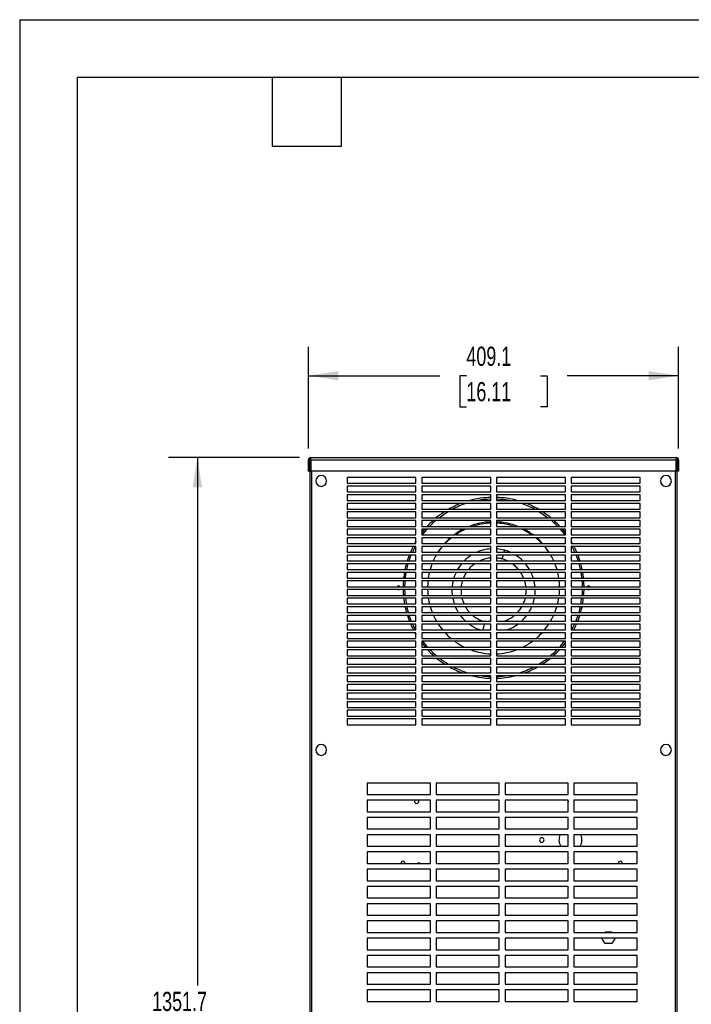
# Model space of a CAD drawing. Header units: millimetres. Extents: x 0 to 2794, y 0 to 2159.
# Tile 2 of 13: x 0 to 742, y 1071 to 2159. Entities that reach past the tile are written whole.
import ezdxf

# ---------------------------------------------------------------- set-up
doc = ezdxf.new("R2010")
doc.units = ezdxf.units.MM
doc.header["$LTSCALE"] = 10
doc.layers.add('DIMENSIONS', color=140, linetype='Continuous', lineweight=25)
doc.layers.add('TEXT', color=140, linetype='Continuous', lineweight=25)
doc.styles.add('SLDTEXTSTYLE0', font='TXT', dxfattribs={"width": 0.7})
doc.dimstyles.new('SLDDIMSTYLE2', dxfattribs={"dimtxt": 21.580078, "dimasz": 33.02, "dimexe": 0, "dimexo": 0.0625, "dimgap": 5.39502, "dimtad": 0, "dimtih": 1, "dimtoh": 1, "dimdec": 1, "dimrnd": 1e-09, "dimzin": 12, "dimdsep": 46, "dimtxsty": 'SLDTEXTSTYLE0', "dimsah": 1, "dimcen": 0.09, "dimadec": 0, "dimazin": 3, "dimtfac": 1, "dimtdec": 1, "dimtofl": 0, "dimtmove": 0, "dimatfit": 3, "dimfxl": 0, "dimfrac": 2, "dimtolj": 1, "dimtzin": 12, "dimarcsym": 0})

# ---------------------------------------------------------------- blocks, each defined once
blk = doc.blocks.new('_D_18')
at = {"layer": 'DIMENSIONS'}
for p, q in [((309.1, 1675.3), (164.6, 1675.3)), ((196.4, 1675.3), (196.4, 1092.1)), ((155.3, 1053), (148.1, 1053)), ((148.1, 1053), (148.1, 1018.7)), ((237.4, 1053), (244.7, 1053)), ((244.7, 1053), (244.7, 1018.7)), ((148.1, 1018.7), (155.3, 1018.7)), ((196.4, 323.6), (196.4, 1013.8)), ((244.7, 1018.7), (237.4, 1018.7)), ((311.1, 323.6), (164.6, 323.6))]:
    blk.add_line(p, q, dxfattribs=at)
for points in [[(196.4, 1675.3), (191.3, 1642.3), (201.5, 1642.3)], [(196.4, 323.6), (201.5, 356.6), (191.3, 356.6)]]:
    blk.add_solid(points, dxfattribs=at)
at = {"layer": 'DIMENSIONS', "char_height": 21.17, "attachment_point": 1, "style": 'SLDTEXTSTYLE0'}
for s, insert in [('1351.7', (146.4, 1085.1)), ('53.22', (155.3, 1045.9))]:
    blk.add_mtext(s, dxfattribs=dict(at, insert=insert))
blk = doc.blocks.new('_D_19')
at = {"layer": 'DIMENSIONS'}
for p, q in [((319.2, 1685.4), (319.2, 1797.5)), ((728.3, 1685.4), (728.3, 1797.5)), ((319.2, 1765.7), (464.4, 1765.7)), ((493.7, 1765.7), (486.4, 1765.7)), ((486.4, 1765.7), (486.4, 1731.4)), ((575.8, 1765.7), (583, 1765.7)), ((583, 1765.7), (583, 1731.4)), ((728.3, 1765.7), (605, 1765.7)), ((486.4, 1731.4), (493.7, 1731.4)), ((583, 1731.4), (575.8, 1731.4))]:
    blk.add_line(p, q, dxfattribs=at)
for points in [[(319.2, 1765.7), (352.2, 1760.6), (352.2, 1770.8)], [(728.3, 1765.7), (695.3, 1770.8), (695.3, 1760.6)]]:
    blk.add_solid(points, dxfattribs=at)
at = {"layer": 'DIMENSIONS', "char_height": 21.17, "attachment_point": 1, "style": 'SLDTEXTSTYLE0'}
for s, insert in [('409.1', (493.7, 1797.8)), ('16.11', (493.7, 1758.7))]:
    blk.add_mtext(s, dxfattribs=dict(at, insert=insert))

msp = doc.modelspace()

# ---------------------------------------------------------------- linework, layer by layer
at = {"color": 7, "linetype": 'Continuous'}
for q in [(0.02, 0.03), (2794.02, 2159.03)]:
    msp.add_line((0.02, 2159.03), q, dxfattribs=at)
for p, q in [((321.77, 1675.29), (725.73, 1675.29)), ((321.77, 1674.95), (321.77, 1675.29)), ((725.73, 1674.95), (725.73, 1675.29)), ((319.2, 1660.29), (319.2, 1672.73)), ((320.5, 1660.29), (320.5, 1672.73)), ((320.68, 1671.37), (320.68, 325.17)), ((320.68, 1671.37), (321.77, 1671.37)), ((321.77, 1672.73), (321.77, 1674.95)), ((321.77, 1672.73), (321.77, 1660.6)), ((321.77, 1672.73), (725.73, 1672.73)), ((725.73, 1674.95), (725.73, 1672.73)), ((725.73, 1660.6), (725.73, 1672.73)), ((725.73, 1671.37), (726.82, 1671.37)), ((726.82, 325.17), (726.82, 1671.37)), ((727, 1672.73), (727, 1660.29)), ((728.3, 1672.73), (728.3, 1660.29)), ((319.2, 1660.29), (320.5, 1660.29)), ((321.77, 1660.6), (725.73, 1660.6)), ((322.71, 1660.6), (322.71, 325.17)), ((724.79, 325.17), (724.79, 1660.6)), ((728.3, 1660.29), (727, 1660.29)), ((438.03, 1653.27), (361.83, 1653.27)), ((361.83, 1653.27), (361.83, 1646.92)), ((361.83, 1646.92), (438.03, 1646.92)), ((438.03, 1643.75), (361.83, 1643.75)), ((361.83, 1643.75), (361.83, 1637.4)), ((438.03, 1646.92), (438.03, 1653.27)), ((438.03, 1637.4), (438.03, 1643.75)), ((520.58, 1653.27), (444.38, 1653.27)), ((444.38, 1653.27), (444.38, 1646.92)), ((444.38, 1646.92), (520.58, 1646.92)), ((520.58, 1643.75), (444.38, 1643.75)), ((444.38, 1643.75), (444.38, 1637.4)), ((520.58, 1646.92), (520.58, 1653.27)), ((520.58, 1637.4), (520.58, 1643.75)), ((603.13, 1653.27), (526.93, 1653.27)), ((526.93, 1653.27), (526.93, 1646.92)), ((526.93, 1646.92), (603.13, 1646.92)), ((603.13, 1643.75), (526.93, 1643.75)), ((526.93, 1643.75), (526.93, 1637.4)), ((603.13, 1646.92), (603.13, 1653.27)), ((603.13, 1637.4), (603.13, 1643.75)), ((685.68, 1653.27), (609.48, 1653.27)), ((609.48, 1653.27), (609.48, 1646.92)), ((609.48, 1646.92), (685.68, 1646.92)), ((685.68, 1643.75), (609.48, 1643.75)), ((609.48, 1643.75), (609.48, 1637.4)), ((685.68, 1646.92), (685.68, 1653.27)), ((685.68, 1637.4), (685.68, 1643.75)), ((361.83, 1637.4), (438.03, 1637.4)), ((438.03, 1634.22), (361.83, 1634.22)), ((361.83, 1634.22), (361.83, 1627.87)), ((438.03, 1627.87), (438.03, 1634.22)), ((444.38, 1637.4), (520.58, 1637.4)), ((520.58, 1634.22), (444.38, 1634.22)), ((444.38, 1634.22), (444.38, 1627.87)), ((520.58, 1627.87), (520.58, 1634.22)), ((526.93, 1637.4), (603.13, 1637.4)), ((603.13, 1634.22), (526.93, 1634.22)), ((526.93, 1634.22), (526.93, 1627.87)), ((603.13, 1627.87), (603.13, 1634.22)), ((609.48, 1637.4), (685.68, 1637.4)), ((685.68, 1634.22), (609.48, 1634.22)), ((609.48, 1634.22), (609.48, 1627.87)), ((685.68, 1627.87), (685.68, 1634.22)), ((361.83, 1627.87), (438.03, 1627.87)), ((438.03, 1624.7), (361.83, 1624.7)), ((361.83, 1624.7), (361.83, 1618.35)), ((438.03, 1618.35), (438.03, 1624.7)), ((444.38, 1627.87), (520.58, 1627.87)), ((520.58, 1624.7), (444.38, 1624.7)), ((444.38, 1624.7), (444.38, 1618.35)), ((520.58, 1618.35), (520.58, 1624.7)), ((526.93, 1627.87), (603.13, 1627.87)), ((603.13, 1624.7), (526.93, 1624.7)), ((526.93, 1624.7), (526.93, 1618.35)), ((603.13, 1618.35), (603.13, 1624.7)), ((609.48, 1627.87), (685.68, 1627.87)), ((685.68, 1624.7), (609.48, 1624.7)), ((609.48, 1624.7), (609.48, 1618.35)), ((685.68, 1618.35), (685.68, 1624.7)), ((361.83, 1618.35), (438.03, 1618.35)), ((438.03, 1615.17), (361.83, 1615.17)), ((361.83, 1615.17), (361.83, 1608.82)), ((438.03, 1608.82), (438.03, 1615.17)), ((444.38, 1618.35), (520.58, 1618.35)), ((520.58, 1615.17), (444.38, 1615.17)), ((444.38, 1615.17), (444.38, 1608.82)), ((520.58, 1608.82), (520.58, 1615.17)), ((526.93, 1618.35), (603.13, 1618.35)), ((603.13, 1615.17), (526.93, 1615.17)), ((526.93, 1615.17), (526.93, 1608.82)), ((603.13, 1608.82), (603.13, 1615.17)), ((609.48, 1618.35), (685.68, 1618.35)), ((685.68, 1615.17), (609.48, 1615.17)), ((609.48, 1615.17), (609.48, 1608.82)), ((685.68, 1608.82), (685.68, 1615.17)), ((361.83, 1608.82), (438.03, 1608.82)), ((438.03, 1605.65), (361.83, 1605.65)), ((361.83, 1605.65), (361.83, 1599.3)), ((361.83, 1599.3), (438.03, 1599.3)), ((438.03, 1599.3), (438.03, 1605.65)), ((444.38, 1608.82), (520.58, 1608.82)), ((520.58, 1605.65), (444.38, 1605.65)), ((444.38, 1605.65), (444.38, 1599.3)), ((444.38, 1599.3), (520.58, 1599.3)), ((520.58, 1599.3), (520.58, 1605.65)), ((526.93, 1608.82), (603.13, 1608.82)), ((603.13, 1605.65), (526.93, 1605.65)), ((526.93, 1605.65), (526.93, 1599.3)), ((526.93, 1599.3), (603.13, 1599.3)), ((543.01, 1600.42), (546.81, 1599.3)), ((603.13, 1599.3), (603.13, 1605.65)), ((609.48, 1608.82), (685.68, 1608.82)), ((685.68, 1605.65), (609.48, 1605.65)), ((609.48, 1605.65), (609.48, 1599.3)), ((609.48, 1599.3), (685.68, 1599.3)), ((685.68, 1599.3), (685.68, 1605.65)), ((438.03, 1596.12), (361.83, 1596.12)), ((361.83, 1596.12), (361.83, 1589.77)), ((361.83, 1589.77), (438.03, 1589.77)), ((438.03, 1589.77), (438.03, 1596.12)), ((520.58, 1596.12), (444.38, 1596.12)), ((444.38, 1596.12), (444.38, 1589.77)), ((447.54, 1596.12), (444.38, 1592.2)), ((444.38, 1589.77), (520.58, 1589.77)), ((520.58, 1589.77), (520.58, 1596.12)), ((603.13, 1596.12), (526.93, 1596.12)), ((526.93, 1596.12), (526.93, 1589.77)), ((526.93, 1589.77), (603.13, 1589.77)), ((603.13, 1592.2), (599.96, 1596.12)), ((603.13, 1589.77), (603.13, 1596.12)), ((685.68, 1596.12), (609.48, 1596.12)), ((609.48, 1596.12), (609.48, 1589.77)), ((609.48, 1589.77), (685.68, 1589.77)), ((685.68, 1589.77), (685.68, 1596.12)), ((438.03, 1586.6), (361.83, 1586.6)), ((361.83, 1586.6), (361.83, 1580.25)), ((361.83, 1580.25), (438.03, 1580.25)), ((438.03, 1580.25), (438.03, 1586.6)), ((520.58, 1586.6), (444.38, 1586.6)), ((444.38, 1586.6), (444.38, 1580.25)), ((444.38, 1580.25), (520.58, 1580.25)), ((520.58, 1580.25), (520.58, 1586.6)), ((603.13, 1586.6), (526.93, 1586.6)), ((526.93, 1586.6), (526.93, 1580.25)), ((526.93, 1580.25), (603.13, 1580.25)), ((603.13, 1580.25), (603.13, 1586.6)), ((685.68, 1586.6), (609.48, 1586.6)), ((609.48, 1586.6), (609.48, 1580.25)), ((609.48, 1580.25), (685.68, 1580.25)), ((685.68, 1580.25), (685.68, 1586.6)), ((438.03, 1577.07), (361.83, 1577.07)), ((361.83, 1577.07), (361.83, 1570.72)), ((361.83, 1570.72), (438.03, 1570.72)), ((438.03, 1567.55), (361.83, 1567.55)), ((361.83, 1567.55), (361.83, 1561.2)), ((438.03, 1570.72), (438.03, 1577.07)), ((438.03, 1561.2), (438.03, 1567.55)), ((520.58, 1577.07), (444.38, 1577.07)), ((444.38, 1577.07), (444.38, 1570.72)), ((444.38, 1570.72), (520.58, 1570.72)), ((520.58, 1567.55), (444.38, 1567.55)), ((444.38, 1567.55), (444.38, 1561.2)), ((459.95, 1566.85), (460.37, 1567.55)), ((520.58, 1570.72), (520.58, 1577.07)), ((520.58, 1561.2), (520.58, 1567.55)), ((603.13, 1577.07), (526.93, 1577.07)), ((526.93, 1577.07), (526.93, 1570.72)), ((526.93, 1570.72), (603.13, 1570.72)), ((603.13, 1567.55), (526.93, 1567.55)), ((526.93, 1567.55), (526.93, 1561.2)), ((534.2, 1567.55), (533.07, 1563.32)), ((535.66, 1572.98), (535.05, 1570.72)), ((603.13, 1570.72), (603.13, 1577.07)), ((603.13, 1561.2), (603.13, 1567.55)), ((685.68, 1577.07), (609.48, 1577.07)), ((609.48, 1577.07), (609.48, 1570.72)), ((609.48, 1570.72), (685.68, 1570.72)), ((685.68, 1567.55), (609.48, 1567.55)), ((609.48, 1567.55), (609.48, 1561.2)), ((685.68, 1570.72), (685.68, 1577.07)), ((685.68, 1561.2), (685.68, 1567.55)), ((361.83, 1561.2), (438.03, 1561.2)), ((438.03, 1558.02), (361.83, 1558.02)), ((361.83, 1558.02), (361.83, 1551.67)), ((438.03, 1551.67), (438.03, 1558.02)), ((444.38, 1561.2), (520.58, 1561.2)), ((520.58, 1558.02), (444.38, 1558.02)), ((444.38, 1558.02), (444.38, 1551.67)), ((520.58, 1551.67), (520.58, 1558.02)), ((526.93, 1561.2), (603.13, 1561.2)), ((603.13, 1558.02), (526.93, 1558.02)), ((526.93, 1558.02), (526.93, 1551.67)), ((603.13, 1551.67), (603.13, 1558.02)), ((609.48, 1561.2), (685.68, 1561.2)), ((685.68, 1558.02), (609.48, 1558.02)), ((609.48, 1558.02), (609.48, 1551.67)), ((685.68, 1551.67), (685.68, 1558.02)), ((361.83, 1551.67), (438.03, 1551.67)), ((438.03, 1548.5), (361.83, 1548.5)), ((361.83, 1548.5), (361.83, 1542.15)), ((438.03, 1542.15), (438.03, 1548.5)), ((444.38, 1551.67), (520.58, 1551.67)), ((520.58, 1548.5), (444.38, 1548.5)), ((444.38, 1548.5), (444.38, 1542.15)), ((520.58, 1542.15), (520.58, 1548.5)), ((526.93, 1551.67), (603.13, 1551.67)), ((603.13, 1548.5), (526.93, 1548.5)), ((526.93, 1548.5), (526.93, 1542.15)), ((603.13, 1542.15), (603.13, 1548.5)), ((609.48, 1551.67), (685.68, 1551.67)), ((685.68, 1548.5), (609.48, 1548.5)), ((609.48, 1548.5), (609.48, 1542.15)), ((685.68, 1542.15), (685.68, 1548.5)), ((361.83, 1542.15), (438.03, 1542.15)), ((438.03, 1538.97), (361.83, 1538.97)), ((361.83, 1538.97), (361.83, 1532.62)), ((438.03, 1532.62), (438.03, 1538.97)), ((444.38, 1542.15), (520.58, 1542.15)), ((520.58, 1538.97), (444.38, 1538.97)), ((444.38, 1538.97), (444.38, 1532.62)), ((520.58, 1532.62), (520.58, 1538.97)), ((526.93, 1542.15), (603.13, 1542.15)), ((603.13, 1538.97), (526.93, 1538.97)), ((526.93, 1538.97), (526.93, 1532.62)), ((603.13, 1532.62), (603.13, 1538.97)), ((609.48, 1542.15), (685.68, 1542.15)), ((685.68, 1538.97), (609.48, 1538.97)), ((609.48, 1538.97), (609.48, 1532.62)), ((685.68, 1532.62), (685.68, 1538.97)), ((361.83, 1532.62), (438.03, 1532.62)), ((438.03, 1529.45), (361.83, 1529.45)), ((361.83, 1529.45), (361.83, 1523.1)), ((361.83, 1523.1), (438.03, 1523.1)), ((438.03, 1523.1), (438.03, 1529.45)), ((444.38, 1532.62), (520.58, 1532.62)), ((520.58, 1529.45), (444.38, 1529.45)), ((444.38, 1529.45), (444.38, 1523.1)), ((444.38, 1523.1), (520.58, 1523.1)), ((520.58, 1523.1), (520.58, 1529.45)), ((526.93, 1532.62), (603.13, 1532.62)), ((603.13, 1529.45), (526.93, 1529.45)), ((526.93, 1529.45), (526.93, 1523.1)), ((526.93, 1523.1), (603.13, 1523.1)), ((603.13, 1523.1), (603.13, 1529.45)), ((609.48, 1532.62), (685.68, 1532.62)), ((685.68, 1529.45), (609.48, 1529.45)), ((609.48, 1529.45), (609.48, 1523.1)), ((609.48, 1523.1), (685.68, 1523.1)), ((685.68, 1523.1), (685.68, 1529.45)), ((438.03, 1519.92), (361.83, 1519.92)), ((361.83, 1519.92), (361.83, 1513.57)), ((361.83, 1513.57), (438.03, 1513.57)), ((438.03, 1513.57), (438.03, 1519.92)), ((520.58, 1519.92), (444.38, 1519.92)), ((444.38, 1519.92), (444.38, 1513.57)), ((444.38, 1513.57), (520.58, 1513.57)), ((520.58, 1513.57), (520.58, 1519.92)), ((603.13, 1519.92), (526.93, 1519.92)), ((526.93, 1519.92), (526.93, 1513.57)), ((526.93, 1513.57), (603.13, 1513.57)), ((603.13, 1513.57), (603.13, 1519.92)), ((685.68, 1519.92), (609.48, 1519.92)), ((609.48, 1519.92), (609.48, 1513.57)), ((609.48, 1513.57), (685.68, 1513.57)), ((685.68, 1513.57), (685.68, 1519.92)), ((438.03, 1510.4), (361.83, 1510.4)), ((361.83, 1510.4), (361.83, 1504.05)), ((361.83, 1504.05), (438.03, 1504.05)), ((438.03, 1504.05), (438.03, 1510.4)), ((520.58, 1510.4), (444.38, 1510.4)), ((444.38, 1510.4), (444.38, 1504.05)), ((444.38, 1504.05), (520.58, 1504.05)), ((520.58, 1504.05), (520.58, 1510.4)), ((603.13, 1510.4), (526.93, 1510.4)), ((526.93, 1510.4), (526.93, 1504.05)), ((526.93, 1504.05), (603.13, 1504.05)), ((603.13, 1504.05), (603.13, 1510.4)), ((685.68, 1510.4), (609.48, 1510.4)), ((609.48, 1510.4), (609.48, 1504.05)), ((609.48, 1504.05), (685.68, 1504.05)), ((685.68, 1504.05), (685.68, 1510.4)), ((438.03, 1500.87), (361.83, 1500.87)), ((361.83, 1500.87), (361.83, 1494.52)), ((361.83, 1494.52), (438.03, 1494.52)), ((438.03, 1491.35), (361.83, 1491.35)), ((361.83, 1491.35), (361.83, 1485)), ((438.03, 1494.52), (438.03, 1500.87)), ((438.03, 1485), (438.03, 1491.35)), ((520.58, 1500.87), (444.38, 1500.87)), ((444.38, 1500.87), (444.38, 1494.52)), ((444.38, 1494.52), (520.58, 1494.52)), ((520.58, 1491.35), (444.38, 1491.35)), ((444.38, 1491.35), (444.38, 1485)), ((512.08, 1485), (513.78, 1491.35)), ((520.58, 1494.52), (520.58, 1500.87)), ((520.58, 1485), (520.58, 1491.35)), ((603.13, 1500.87), (526.93, 1500.87)), ((526.93, 1500.87), (526.93, 1494.52)), ((526.93, 1494.52), (603.13, 1494.52)), ((603.13, 1491.35), (526.93, 1491.35)), ((526.93, 1491.35), (526.93, 1485)), ((603.13, 1494.52), (603.13, 1500.87)), ((603.13, 1485), (603.13, 1491.35)), ((685.68, 1500.87), (609.48, 1500.87)), ((609.48, 1500.87), (609.48, 1494.52)), ((609.48, 1494.52), (685.68, 1494.52)), ((685.68, 1491.35), (609.48, 1491.35)), ((609.48, 1491.35), (609.48, 1485)), ((685.68, 1494.52), (685.68, 1500.87)), ((685.68, 1485), (685.68, 1491.35)), ((361.83, 1485), (438.03, 1485)), ((438.03, 1481.82), (361.83, 1481.82)), ((361.83, 1481.82), (361.83, 1475.47)), ((438.03, 1475.47), (438.03, 1481.82)), ((444.38, 1485), (520.58, 1485)), ((520.58, 1481.82), (444.38, 1481.82)), ((444.38, 1481.82), (444.38, 1475.47)), ((520.58, 1475.47), (520.58, 1481.82)), ((526.93, 1485), (603.13, 1485)), ((603.13, 1481.82), (526.93, 1481.82)), ((526.93, 1481.82), (526.93, 1475.47)), ((603.13, 1475.47), (603.13, 1481.82)), ((609.48, 1485), (685.68, 1485)), ((685.68, 1481.82), (609.48, 1481.82)), ((609.48, 1481.82), (609.48, 1475.47)), ((685.68, 1475.47), (685.68, 1481.82)), ((361.83, 1475.47), (438.03, 1475.47)), ((438.03, 1472.3), (361.83, 1472.3)), ((361.83, 1472.3), (361.83, 1465.95)), ((438.03, 1465.95), (438.03, 1472.3)), ((444.38, 1475.47), (520.58, 1475.47)), ((520.58, 1472.3), (444.38, 1472.3)), ((444.38, 1472.3), (444.38, 1465.95)), ((520.58, 1465.95), (520.58, 1472.3)), ((526.93, 1475.47), (603.13, 1475.47)), ((603.13, 1472.3), (526.93, 1472.3)), ((526.93, 1472.3), (526.93, 1465.95)), ((603.13, 1465.95), (603.13, 1472.3)), ((609.48, 1475.47), (685.68, 1475.47)), ((685.68, 1472.3), (609.48, 1472.3)), ((609.48, 1472.3), (609.48, 1465.95)), ((685.68, 1465.95), (685.68, 1472.3)), ((361.83, 1465.95), (438.03, 1465.95)), ((438.03, 1462.77), (361.83, 1462.77)), ((361.83, 1462.77), (361.83, 1456.42)), ((438.03, 1456.42), (438.03, 1462.77)), ((444.38, 1465.95), (520.58, 1465.95)), ((520.58, 1462.77), (444.38, 1462.77)), ((444.38, 1462.77), (444.38, 1456.42)), ((520.58, 1456.42), (520.58, 1462.77)), ((526.93, 1465.95), (603.13, 1465.95)), ((603.13, 1462.77), (526.93, 1462.77)), ((526.93, 1462.77), (526.93, 1456.42)), ((603.13, 1456.42), (603.13, 1462.77)), ((609.48, 1465.95), (685.68, 1465.95)), ((685.68, 1462.77), (609.48, 1462.77)), ((609.48, 1462.77), (609.48, 1456.42)), ((685.68, 1456.42), (685.68, 1462.77)), ((361.83, 1456.42), (438.03, 1456.42)), ((438.03, 1453.25), (361.83, 1453.25)), ((361.83, 1453.25), (361.83, 1446.9)), ((361.83, 1446.9), (438.03, 1446.9)), ((438.03, 1446.9), (438.03, 1453.25)), ((444.38, 1456.42), (520.58, 1456.42)), ((520.58, 1453.25), (444.38, 1453.25)), ((444.38, 1453.25), (444.38, 1446.9)), ((444.38, 1446.9), (520.58, 1446.9)), ((520.58, 1446.9), (520.58, 1453.25)), ((526.93, 1456.42), (603.13, 1456.42)), ((603.13, 1453.25), (526.93, 1453.25)), ((526.93, 1453.25), (526.93, 1446.9)), ((526.93, 1446.9), (603.13, 1446.9)), ((603.13, 1446.9), (603.13, 1453.25)), ((609.48, 1456.42), (685.68, 1456.42)), ((685.68, 1453.25), (609.48, 1453.25)), ((609.48, 1453.25), (609.48, 1446.9)), ((609.48, 1446.9), (685.68, 1446.9)), ((685.68, 1446.9), (685.68, 1453.25)), ((438.03, 1443.72), (361.83, 1443.72)), ((361.83, 1443.72), (361.83, 1437.37)), ((361.83, 1437.37), (438.03, 1437.37)), ((438.03, 1437.37), (438.03, 1443.72)), ((520.58, 1443.72), (444.38, 1443.72)), ((444.38, 1443.72), (444.38, 1437.37)), ((444.38, 1437.37), (520.58, 1437.37)), ((520.58, 1437.37), (520.58, 1443.72)), ((526.93, 1443.72), (526.93, 1437.37)), ((603.13, 1443.72), (526.93, 1443.72)), ((526.93, 1437.37), (603.13, 1437.37)), ((603.13, 1437.37), (603.13, 1443.72)), ((685.68, 1443.72), (609.48, 1443.72)), ((609.48, 1443.72), (609.48, 1437.37)), ((609.48, 1437.37), (685.68, 1437.37)), ((685.68, 1437.37), (685.68, 1443.72)), ((438.03, 1434.2), (361.83, 1434.2)), ((361.83, 1434.2), (361.83, 1427.85)), ((361.83, 1427.85), (438.03, 1427.85)), ((438.03, 1427.85), (438.03, 1434.2)), ((520.58, 1434.2), (444.38, 1434.2)), ((444.38, 1434.2), (444.38, 1427.85)), ((444.38, 1427.85), (520.58, 1427.85)), ((520.58, 1427.85), (520.58, 1434.2)), ((603.13, 1434.2), (526.93, 1434.2)), ((526.93, 1434.2), (526.93, 1427.85)), ((526.93, 1427.85), (603.13, 1427.85)), ((603.13, 1427.85), (603.13, 1434.2)), ((685.68, 1434.2), (609.48, 1434.2)), ((609.48, 1434.2), (609.48, 1427.85)), ((609.48, 1427.85), (685.68, 1427.85)), ((685.68, 1427.85), (685.68, 1434.2)), ((438.03, 1424.67), (361.83, 1424.67)), ((361.83, 1424.67), (361.83, 1418.32)), ((361.83, 1418.32), (438.03, 1418.32)), ((438.03, 1415.15), (361.83, 1415.15)), ((361.83, 1415.15), (361.83, 1408.8)), ((438.03, 1418.32), (438.03, 1424.67)), ((438.03, 1408.8), (438.03, 1415.15)), ((520.58, 1424.67), (444.38, 1424.67)), ((444.38, 1424.67), (444.38, 1418.32)), ((444.38, 1418.32), (520.58, 1418.32)), ((444.38, 1415.15), (444.38, 1408.8)), ((520.58, 1415.15), (444.38, 1415.15)), ((520.58, 1418.32), (520.58, 1424.67)), ((520.58, 1408.8), (520.58, 1415.15)), ((603.13, 1424.67), (526.93, 1424.67)), ((526.93, 1424.67), (526.93, 1418.32)), ((526.93, 1418.32), (603.13, 1418.32)), ((603.13, 1415.15), (526.93, 1415.15)), ((526.93, 1415.15), (526.93, 1408.8)), ((603.13, 1418.32), (603.13, 1424.67)), ((603.13, 1408.8), (603.13, 1415.15)), ((685.68, 1424.67), (609.48, 1424.67)), ((609.48, 1424.67), (609.48, 1418.32)), ((609.48, 1418.32), (685.68, 1418.32)), ((685.68, 1415.15), (609.48, 1415.15)), ((609.48, 1415.15), (609.48, 1408.8)), ((685.68, 1418.32), (685.68, 1424.67)), ((685.68, 1408.8), (685.68, 1415.15)), ((361.83, 1408.8), (438.03, 1408.8)), ((438.03, 1405.62), (361.83, 1405.62)), ((361.83, 1405.62), (361.83, 1399.27)), ((438.03, 1399.27), (438.03, 1405.62)), ((444.38, 1408.8), (520.58, 1408.8)), ((520.58, 1405.62), (444.38, 1405.62)), ((444.38, 1405.62), (444.38, 1399.27)), ((520.58, 1399.27), (520.58, 1405.62)), ((526.93, 1408.8), (603.13, 1408.8)), ((603.13, 1405.62), (526.93, 1405.62)), ((526.93, 1405.62), (526.93, 1399.27)), ((603.13, 1399.27), (603.13, 1405.62)), ((609.48, 1408.8), (685.68, 1408.8)), ((685.68, 1405.62), (609.48, 1405.62)), ((609.48, 1405.62), (609.48, 1399.27)), ((685.68, 1399.27), (685.68, 1405.62)), ((361.83, 1399.27), (438.03, 1399.27)), ((438.03, 1396.1), (361.83, 1396.1)), ((361.83, 1396.1), (361.83, 1389.75)), ((438.03, 1389.75), (438.03, 1396.1)), ((444.38, 1399.27), (520.58, 1399.27)), ((520.58, 1396.1), (444.38, 1396.1)), ((444.38, 1396.1), (444.38, 1389.75)), ((520.58, 1389.75), (520.58, 1396.1)), ((526.93, 1399.27), (603.13, 1399.27)), ((603.13, 1396.1), (526.93, 1396.1)), ((526.93, 1396.1), (526.93, 1389.75)), ((603.13, 1389.75), (603.13, 1396.1)), ((609.48, 1399.27), (685.68, 1399.27)), ((685.68, 1396.1), (609.48, 1396.1)), ((609.48, 1396.1), (609.48, 1389.75)), ((685.68, 1389.75), (685.68, 1396.1)), ((361.83, 1389.75), (438.03, 1389.75)), ((438.03, 1386.57), (361.83, 1386.57)), ((361.83, 1386.57), (361.83, 1380.22)), ((438.03, 1380.22), (438.03, 1386.57)), ((444.38, 1389.75), (520.58, 1389.75)), ((520.58, 1386.57), (444.38, 1386.57)), ((444.38, 1386.57), (444.38, 1380.22)), ((520.58, 1380.22), (520.58, 1386.57)), ((526.93, 1389.75), (603.13, 1389.75)), ((526.93, 1386.57), (526.93, 1380.22)), ((603.13, 1386.57), (526.93, 1386.57)), ((603.13, 1380.22), (603.13, 1386.57)), ((609.48, 1389.75), (685.68, 1389.75)), ((685.68, 1386.57), (609.48, 1386.57)), ((609.48, 1386.57), (609.48, 1380.22)), ((685.68, 1380.22), (685.68, 1386.57)), ((361.83, 1380.22), (438.03, 1380.22)), ((444.38, 1380.22), (520.58, 1380.22)), ((526.93, 1380.22), (603.13, 1380.22)), ((609.48, 1380.22), (685.68, 1380.22)), ((453.9, 1315.77), (384.05, 1315.77)), ((384.05, 1315.77), (384.05, 1303.07)), ((453.9, 1303.07), (453.9, 1315.77)), ((530.1, 1315.77), (460.25, 1315.77)), ((460.25, 1315.77), (460.25, 1303.07)), ((530.1, 1303.07), (530.1, 1315.77)), ((536.45, 1315.77), (536.45, 1303.07)), ((606.3, 1315.77), (536.45, 1315.77)), ((606.3, 1303.07), (606.3, 1315.77)), ((612.65, 1315.77), (612.65, 1303.07)), ((682.5, 1315.77), (612.65, 1315.77)), ((682.5, 1303.07), (682.5, 1315.77)), ((384.05, 1303.07), (453.9, 1303.07)), ((384.05, 1296.72), (384.05, 1284.02)), ((453.9, 1296.72), (384.05, 1296.72)), ((453.9, 1284.02), (453.9, 1296.72)), ((460.25, 1303.07), (530.1, 1303.07)), ((530.1, 1296.72), (460.25, 1296.72)), ((460.25, 1296.72), (460.25, 1284.02)), ((530.1, 1284.02), (530.1, 1296.72)), ((536.45, 1303.07), (606.3, 1303.07)), ((606.3, 1296.72), (536.45, 1296.72)), ((536.45, 1296.72), (536.45, 1284.02)), ((606.3, 1284.02), (606.3, 1296.72)), ((612.65, 1303.07), (682.5, 1303.07)), ((682.5, 1296.72), (612.65, 1296.72)), ((612.65, 1296.72), (612.65, 1284.02)), ((682.5, 1284.02), (682.5, 1296.72)), ((384.05, 1284.02), (453.9, 1284.02)), ((460.25, 1284.02), (530.1, 1284.02)), ((536.45, 1284.02), (606.3, 1284.02)), ((612.65, 1284.02), (682.5, 1284.02)), ((453.9, 1277.67), (384.05, 1277.67)), ((384.05, 1277.67), (384.05, 1264.97)), ((453.9, 1264.97), (453.9, 1277.67)), ((530.1, 1277.67), (460.25, 1277.67)), ((460.25, 1277.67), (460.25, 1264.97)), ((530.1, 1264.97), (530.1, 1277.67)), ((536.45, 1277.67), (536.45, 1264.97)), ((606.3, 1277.67), (536.45, 1277.67)), ((606.3, 1264.97), (606.3, 1277.67)), ((612.65, 1277.67), (612.65, 1264.97)), ((682.5, 1277.67), (612.65, 1277.67)), ((682.5, 1264.97), (682.5, 1277.67)), ((384.05, 1264.97), (453.9, 1264.97)), ((460.25, 1264.97), (530.1, 1264.97)), ((536.45, 1264.97), (606.3, 1264.97)), ((604.97, 1264.97), (606.3, 1265.31)), ((612.65, 1264.97), (682.5, 1264.97)), ((453.9, 1258.62), (384.05, 1258.62)), ((384.05, 1258.62), (384.05, 1245.92)), ((453.9, 1245.92), (453.9, 1258.62)), ((530.1, 1258.62), (460.25, 1258.62)), ((460.25, 1258.62), (460.25, 1245.92)), ((530.1, 1245.92), (530.1, 1258.62)), ((536.45, 1258.62), (536.45, 1245.92)), ((606.3, 1258.62), (536.45, 1258.62)), ((606.3, 1245.92), (606.3, 1258.62)), ((682.5, 1258.62), (612.65, 1258.62)), ((612.65, 1258.62), (612.65, 1245.92)), ((682.5, 1245.92), (682.5, 1258.62)), ((384.05, 1245.92), (453.9, 1245.92)), ((460.25, 1245.92), (530.1, 1245.92)), ((536.45, 1245.92), (606.3, 1245.92)), ((612.65, 1245.92), (682.5, 1245.92)), ((453.9, 1239.57), (384.05, 1239.57)), ((384.05, 1239.57), (384.05, 1226.87)), ((453.9, 1226.87), (453.9, 1239.57)), ((530.1, 1239.57), (460.25, 1239.57)), ((460.25, 1239.57), (460.25, 1226.87)), ((530.1, 1226.87), (530.1, 1239.57)), ((606.3, 1239.57), (536.45, 1239.57)), ((536.45, 1239.57), (536.45, 1226.87)), ((606.3, 1226.87), (606.3, 1239.57)), ((682.5, 1239.57), (612.65, 1239.57)), ((612.65, 1239.57), (612.65, 1226.87)), ((682.5, 1226.87), (682.5, 1239.57)), ((384.05, 1226.87), (453.9, 1226.87)), ((453.9, 1220.52), (384.05, 1220.52)), ((384.05, 1220.52), (384.05, 1207.82)), ((453.9, 1207.82), (453.9, 1220.52)), ((460.25, 1226.87), (530.1, 1226.87)), ((530.1, 1220.52), (460.25, 1220.52)), ((460.25, 1220.52), (460.25, 1207.82)), ((530.1, 1207.82), (530.1, 1220.52)), ((536.45, 1226.87), (606.3, 1226.87)), ((606.3, 1220.52), (536.45, 1220.52)), ((536.45, 1220.52), (536.45, 1207.82)), ((606.3, 1207.82), (606.3, 1220.52)), ((612.65, 1226.87), (682.5, 1226.87)), ((682.5, 1220.52), (612.65, 1220.52)), ((612.65, 1220.52), (612.65, 1207.82)), ((682.5, 1207.82), (682.5, 1220.52)), ((384.05, 1207.82), (453.9, 1207.82)), ((460.25, 1207.82), (530.1, 1207.82)), ((536.45, 1207.82), (606.3, 1207.82)), ((612.65, 1207.82), (682.5, 1207.82)), ((453.9, 1201.47), (384.05, 1201.47)), ((384.05, 1201.47), (384.05, 1188.77)), ((453.9, 1188.77), (453.9, 1201.47)), ((530.1, 1201.47), (460.25, 1201.47)), ((460.25, 1201.47), (460.25, 1188.77)), ((530.1, 1188.77), (530.1, 1201.47)), ((606.3, 1201.47), (536.45, 1201.47)), ((536.45, 1201.47), (536.45, 1188.77)), ((606.3, 1188.77), (606.3, 1201.47)), ((682.5, 1201.47), (612.65, 1201.47)), ((612.65, 1201.47), (612.65, 1188.77)), ((682.5, 1188.77), (682.5, 1201.47)), ((384.05, 1188.77), (453.9, 1188.77)), ((460.25, 1188.77), (530.1, 1188.77)), ((536.45, 1188.77), (606.3, 1188.77)), ((612.65, 1188.77), (682.5, 1188.77)), ((453.9, 1182.42), (384.05, 1182.42)), ((384.05, 1182.42), (384.05, 1169.72)), ((453.9, 1169.72), (453.9, 1182.42)), ((530.1, 1182.42), (460.25, 1182.42)), ((460.25, 1182.42), (460.25, 1169.72)), ((530.1, 1169.72), (530.1, 1182.42)), ((606.3, 1182.42), (536.45, 1182.42)), ((536.45, 1182.42), (536.45, 1169.72)), ((606.3, 1169.72), (606.3, 1182.42)), ((682.5, 1182.42), (612.65, 1182.42)), ((612.65, 1182.42), (612.65, 1169.72)), ((682.5, 1169.72), (682.5, 1182.42)), ((384.05, 1169.72), (453.9, 1169.72)), ((460.25, 1169.72), (530.1, 1169.72)), ((536.45, 1169.72), (606.3, 1169.72)), ((612.65, 1169.72), (682.5, 1169.72)), ((453.9, 1163.37), (384.05, 1163.37)), ((384.05, 1163.37), (384.05, 1150.67)), ((453.9, 1150.67), (453.9, 1163.37)), ((530.1, 1163.37), (460.25, 1163.37)), ((460.25, 1163.37), (460.25, 1150.67)), ((530.1, 1150.67), (530.1, 1163.37)), ((606.3, 1163.37), (536.45, 1163.37)), ((536.45, 1163.37), (536.45, 1150.67)), ((606.3, 1150.67), (606.3, 1163.37)), ((682.5, 1163.37), (612.65, 1163.37)), ((612.65, 1163.37), (612.65, 1150.67)), ((682.5, 1150.67), (682.5, 1163.37)), ((384.05, 1150.67), (453.9, 1150.67)), ((453.9, 1144.32), (384.05, 1144.32)), ((384.05, 1144.32), (384.05, 1131.62)), ((453.9, 1131.62), (453.9, 1144.32)), ((460.25, 1150.67), (530.1, 1150.67)), ((530.1, 1144.32), (460.25, 1144.32)), ((460.25, 1144.32), (460.25, 1131.62)), ((530.1, 1131.62), (530.1, 1144.32)), ((536.45, 1150.67), (606.3, 1150.67)), ((606.3, 1144.32), (536.45, 1144.32)), ((536.45, 1144.32), (536.45, 1131.62)), ((606.3, 1131.62), (606.3, 1144.32)), ((612.65, 1150.67), (682.5, 1150.67)), ((682.5, 1144.32), (612.65, 1144.32)), ((612.65, 1144.32), (612.65, 1131.62)), ((646.97, 1138.3), (643.49, 1144.32)), ((646.55, 1150.67), (646.97, 1151.4)), ((646.97, 1151.4), (654.53, 1151.4)), ((654.53, 1151.4), (654.95, 1150.67)), ((658.01, 1144.32), (654.53, 1138.3)), ((682.5, 1131.62), (682.5, 1144.32)), ((384.05, 1131.62), (453.9, 1131.62)), ((460.25, 1131.62), (530.1, 1131.62)), ((536.45, 1131.62), (606.3, 1131.62)), ((612.65, 1131.62), (682.5, 1131.62)), ((654.53, 1138.3), (646.97, 1138.3)), ((453.9, 1125.27), (384.05, 1125.27)), ((384.05, 1125.27), (384.05, 1112.57)), ((453.9, 1112.57), (453.9, 1125.27)), ((530.1, 1125.27), (460.25, 1125.27)), ((460.25, 1125.27), (460.25, 1112.57)), ((530.1, 1112.57), (530.1, 1125.27)), ((606.3, 1125.27), (536.45, 1125.27)), ((536.45, 1125.27), (536.45, 1112.57)), ((606.3, 1112.57), (606.3, 1125.27)), ((682.5, 1125.27), (612.65, 1125.27)), ((612.65, 1125.27), (612.65, 1112.57)), ((682.5, 1112.57), (682.5, 1125.27)), ((384.05, 1112.57), (453.9, 1112.57)), ((460.25, 1112.57), (530.1, 1112.57)), ((536.45, 1112.57), (606.3, 1112.57)), ((612.65, 1112.57), (682.5, 1112.57)), ((453.9, 1106.22), (384.05, 1106.22)), ((384.05, 1106.22), (384.05, 1093.52)), ((453.9, 1093.52), (453.9, 1106.22)), ((530.1, 1106.22), (460.25, 1106.22)), ((460.25, 1106.22), (460.25, 1093.52)), ((530.1, 1093.52), (530.1, 1106.22)), ((606.3, 1106.22), (536.45, 1106.22)), ((536.45, 1106.22), (536.45, 1093.52)), ((606.3, 1093.52), (606.3, 1106.22)), ((682.5, 1106.22), (612.65, 1106.22)), ((612.65, 1106.22), (612.65, 1093.52)), ((682.5, 1093.52), (682.5, 1106.22)), ((384.05, 1093.52), (453.9, 1093.52)), ((460.25, 1093.52), (530.1, 1093.52)), ((536.45, 1093.52), (606.3, 1093.52)), ((612.65, 1093.52), (682.5, 1093.52)), ((453.9, 1087.17), (384.05, 1087.17)), ((384.05, 1087.17), (384.05, 1074.47)), ((453.9, 1074.47), (453.9, 1087.17)), ((530.1, 1087.17), (460.25, 1087.17)), ((460.25, 1087.17), (460.25, 1074.47)), ((530.1, 1074.47), (530.1, 1087.17)), ((606.3, 1087.17), (536.45, 1087.17)), ((536.45, 1087.17), (536.45, 1074.47)), ((606.3, 1074.47), (606.3, 1087.17)), ((682.5, 1087.17), (612.65, 1087.17)), ((612.65, 1087.17), (612.65, 1074.47)), ((682.5, 1074.47), (682.5, 1087.17)), ((384.05, 1074.47), (453.9, 1074.47)), ((460.25, 1074.47), (530.1, 1074.47)), ((536.45, 1074.47), (606.3, 1074.47)), ((612.65, 1074.47), (682.5, 1074.47))]:
    msp.add_line(p, q)
at = {"flags": 128}
for points in [[(463.7, 1608.82), (468.08, 1612.02), (472.94, 1615.17)], [(574.56, 1615.17), (579.42, 1612.02), (583.8, 1608.82)], [(445.05, 1589.77), (446.61, 1591.81), (450.19, 1596.12)], [(597.31, 1596.12), (600.89, 1591.81), (602.45, 1589.77)], [(438.03, 1582.86), (437.65, 1582.22), (436.51, 1580.25)], [(610.99, 1580.25), (609.85, 1582.22), (609.48, 1582.86)], [(430.52, 1567.55), (430.01, 1566.19), (428.3, 1561.2)], [(430.4, 1561.2), (432.12, 1566.12), (432.67, 1567.55)], [(460.34, 1567.55), (459.29, 1565.64), (457.12, 1561.2)], [(466.82, 1577.07), (464.69, 1574.28), (462.26, 1570.72)], [(462.44, 1570.72), (464.32, 1573.33), (467.33, 1577.07)], [(542.11, 1570.72), (539.48, 1571.77), (535.66, 1572.98)], [(585.24, 1570.72), (582.81, 1574.28), (580.68, 1577.07)], [(587.13, 1567.55), (587.54, 1566.87), (587.55, 1566.85)], [(590.38, 1561.2), (588.21, 1565.64), (587.16, 1567.55)], [(614.83, 1567.55), (615.38, 1566.12), (617.1, 1561.2)], [(619.2, 1561.2), (617.49, 1566.19), (616.98, 1567.55)], [(427.37, 1558.02), (426.55, 1554.86), (425.83, 1551.67)], [(427.88, 1551.67), (428.6, 1554.82), (429.44, 1558.02)], [(455.79, 1558.02), (455.15, 1556.34), (453.63, 1551.67)], [(488.44, 1558.02), (486.07, 1554.93), (483.99, 1551.67)], [(563.51, 1551.67), (561.43, 1554.93), (559.06, 1558.02)], [(593.87, 1551.67), (592.35, 1556.34), (591.71, 1558.02)], [(618.06, 1558.02), (618.9, 1554.82), (619.62, 1551.67)], [(621.67, 1551.67), (620.95, 1554.86), (620.13, 1558.02)], [(425.23, 1548.5), (424.45, 1543.2), (424.33, 1542.15)], [(426.34, 1542.15), (426.46, 1543.18), (427.26, 1548.5)], [(452.79, 1548.5), (452.35, 1546.55), (451.55, 1542.15)], [(595.95, 1542.15), (595.15, 1546.55), (594.71, 1548.5)], [(620.24, 1548.5), (621.04, 1543.18), (621.16, 1542.15)], [(623.17, 1542.15), (623.05, 1543.2), (622.27, 1548.5)], [(424.04, 1538.97), (423.93, 1537.29), (423.76, 1532.62)], [(425.76, 1532.62), (425.93, 1537.29), (426.05, 1538.97)], [(451.15, 1538.97), (450.93, 1536.46), (450.76, 1532.62)], [(478.95, 1538.97), (478.45, 1536.53), (477.93, 1532.62)], [(569.57, 1532.62), (569.05, 1536.53), (568.55, 1538.97)], [(596.74, 1532.62), (596.57, 1536.46), (596.35, 1538.97)], [(621.46, 1538.97), (621.57, 1537.29), (621.74, 1532.62)], [(623.74, 1532.62), (623.57, 1537.29), (623.46, 1538.97)], [(423.77, 1529.45), (423.93, 1525.45), (424.09, 1523.1)], [(426.1, 1523.1), (425.93, 1525.45), (425.77, 1529.45)], [(450.78, 1529.45), (450.93, 1526.28), (451.22, 1523.1)], [(596.28, 1523.1), (596.57, 1526.28), (596.72, 1529.45)], [(621.73, 1529.45), (621.57, 1525.45), (621.4, 1523.1)], [(623.41, 1523.1), (623.57, 1525.45), (623.73, 1529.45)], [(451.65, 1519.92), (452.35, 1516.19), (452.95, 1513.57)], [(478.57, 1519.92), (479.32, 1516.64), (480.26, 1513.57)], [(567.24, 1513.57), (568.18, 1516.64), (568.93, 1519.92)], [(594.55, 1513.57), (595.15, 1516.19), (595.85, 1519.92)], [(425.97, 1510.4), (426.55, 1507.88), (427.56, 1504.05)], [(429.64, 1504.05), (428.6, 1507.92), (428.02, 1510.4)], [(453.83, 1510.4), (455.15, 1506.4), (456.06, 1504.05)], [(591.44, 1504.05), (592.35, 1506.4), (593.67, 1510.4)], [(619.48, 1510.4), (618.9, 1507.92), (617.86, 1504.05)], [(619.94, 1504.05), (620.95, 1507.88), (621.53, 1510.4)], [(428.51, 1500.87), (430.01, 1496.55), (430.79, 1494.52)], [(432.94, 1494.52), (432.12, 1496.62), (430.62, 1500.87)], [(457.43, 1500.87), (459.29, 1497.1), (460.73, 1494.52)], [(462.7, 1491.35), (464.69, 1488.46), (467.37, 1485)], [(580.13, 1485), (582.81, 1488.46), (584.8, 1491.35)], [(586.77, 1494.52), (588.21, 1497.1), (590.07, 1500.87)], [(616.88, 1500.87), (615.38, 1496.62), (614.56, 1494.52)], [(616.71, 1494.52), (617.49, 1496.55), (618.99, 1500.87)], [(436.89, 1481.82), (437.65, 1480.52), (438.03, 1479.88)], [(609.48, 1479.88), (609.85, 1480.52), (610.61, 1481.82)], [(444.38, 1470.55), (448, 1466.09), (448.12, 1465.95)], [(599.38, 1465.95), (599.5, 1466.09), (603.13, 1470.55)], [(461.33, 1453.25), (465.45, 1450.12), (470.23, 1446.9)], [(577.27, 1446.9), (582.05, 1450.12), (586.17, 1453.25)], [(606.3, 1296.1), (606.25, 1295.61), (606.3, 1295.11)], [(441.2, 1227.41), (440.24, 1227.22), (439.65, 1226.87)], [(442.75, 1226.87), (442.16, 1227.22), (441.2, 1227.41)]]:
    msp.add_lwpolyline(points, dxfattribs=at)
for centre, radius, start, end in [((321.77, 1672.73), 2.57, 90, 180), ((725.73, 1672.73), 2.57, 0, 90), ((321.77, 1672.73), 1.27, 90, 180), ((725.73, 1672.73), 1.27, 0, 90), ((333.25, 1649.47), 6, 0, 180), ((714.25, 1649.47), 6, 0, 180), ((333.25, 1649.47), 6, 180, 0), ((714.25, 1649.47), 6, 180, 0), ((523.75, 1531.37), 100, 111.05277, 119.5704), ((523.75, 1531.37), 98, 107.76876, 117.43924), ((523.75, 1531.37), 100, 91.81945, 105.2036), ((523.75, 1531.37), 98, 91.85659, 100.0375), ((523.75, 1531.37), 100, 74.7964, 88.18055), ((523.75, 1531.37), 98, 79.9625, 88.14341), ((523.75, 1531.37), 98, 62.56076, 72.23124), ((523.75, 1531.37), 100, 60.4296, 68.94723), ((523.75, 1531.37), 100, 123.07048, 129.24028), ((523.75, 1531.37), 100, 50.75972, 56.92952), ((523.75, 1531.37), 100, 132.0338, 137.21494), ((523.75, 1531.37), 98, 130.71987, 136.12302), ((523.75, 1531.37), 73, 92.49276, 111.49032), ((523.75, 1528.54), 74.41, 92.44534, 108.05212), ((523.75, 1531.37), 73, 68.50968, 87.50724), ((523.75, 1528.54), 74.41, 75, 87.55466), ((523.75, 1531.37), 98, 43.87698, 49.28013), ((523.75, 1531.37), 100, 42.78506, 47.9662), ((523.75, 1531.37), 73, 117.50304, 126.8699), ((523.75, 1528.54), 74.41, 114.7547, 124.63631), ((523.75, 1528.54), 74.41, 55.36369, 65.2453), ((523.75, 1531.37), 73, 53.1301, 62.49696), ((523.75, 1531.37), 73, 130.84279, 137.96993), ((523.75, 1528.54), 74.41, 128.72934, 135.99049), ((523.75, 1528.54), 74.41, 44.00951, 51.27066), ((523.75, 1531.37), 73, 42.03007, 49.15721), ((523.75, 1531.37), 100, 152.80631, 156.82754), ((523.75, 1531.37), 98, 152.20389, 156.3261), ((523.75, 1528.54), 46, 122.01982, 134.77962), ((523.75, 1528.54), 46, 93.9578, 113.52493), ((523.75, 1528.54), 46, 75, 86.0422), ((523.75, 1528.54), 46, 45.22038, 57.98018), ((523.75, 1528.54), 74.41, 34.52592, 40.70099), ((523.75, 1531.37), 98, 23.6739, 27.79611), ((523.75, 1531.37), 100, 23.17246, 27.19369), ((523.75, 1528.54), 46, 154.29521, 162.80103), ((523.75, 1528.54), 46, 17.19897, 25.70479), ((418.75, 1531.37), 2.1, 36.52961, 143.47039), ((418.75, 1531.37), 2.1, 246.44354, 293.55646), ((523.75, 1528.54), 46, 178.87671, 186.80205), ((523.75, 1528.54), 46, 353.19795, 1.12329), ((628.75, 1531.37), 2.1, 36.52961, 143.47039), ((628.75, 1531.37), 2.1, 246.44354, 293.55646), ((523.75, 1531.37), 100, 186.57479, 190.25329), ((523.75, 1531.37), 98, 186.70958, 190.46487), ((523.75, 1531.37), 98, 349.53513, 353.29042), ((523.75, 1531.37), 100, 349.74671, 353.42521), ((523.75, 1528.54), 46, 203.23645, 212.17927), ((523.75, 1528.54), 46, 327.82073, 336.76355), ((523.75, 1531.37), 100, 203.59381, 207.62935), ((523.75, 1531.37), 98, 204.10552, 208.24315), ((523.75, 1528.54), 46, 216.98398, 227.70035), ((523.75, 1528.54), 46, 233.96492, 251.2091), ((523.75, 1528.54), 46, 288.7909, 306.03508), ((523.75, 1528.54), 46, 312.29965, 323.01602), ((523.75, 1531.37), 98, 331.75685, 335.89448), ((523.75, 1531.37), 100, 332.37065, 336.40619), ((523.75, 1531.37), 73, 222.74738, 229.97407), ((523.75, 1531.37), 73, 310.02593, 317.25262), ((523.75, 1531.37), 98, 217.07114, 221.88226), ((523.75, 1531.37), 73, 234.02238, 243.66723), ((523.75, 1531.37), 73, 296.33277, 305.97762), ((523.75, 1531.37), 98, 318.11774, 322.92886), ((523.75, 1531.37), 100, 223.3143, 228.54708), ((523.75, 1531.37), 98, 224.427, 229.88884), ((523.75, 1531.37), 73, 250.0056, 267.50724), ((523.75, 1531.37), 73, 272.49276, 289.9944), ((523.75, 1531.37), 98, 310.11116, 315.573), ((523.75, 1531.37), 100, 311.45292, 316.6857), ((523.75, 1531.37), 98, 232.86297, 239.54074), ((523.75, 1531.37), 98, 300.45926, 307.13703), ((523.75, 1531.37), 100, 241.223, 250.05156), ((523.75, 1531.37), 98, 243.4299, 253.57358), ((523.75, 1531.37), 98, 286.42642, 296.5701), ((523.75, 1531.37), 100, 289.94844, 298.777), ((523.75, 1531.37), 100, 256.34868, 268.18055), ((523.75, 1531.37), 98, 262.56028, 268.14341), ((523.75, 1531.37), 100, 271.81945, 283.65132), ((523.75, 1531.37), 98, 271.85659, 277.43972), ((333.25, 1352.27), 6, 0, 180), ((333.25, 1352.27), 6, 180, 0), ((714.25, 1352.27), 6, 0, 180), ((714.25, 1352.27), 6, 180, 0), ((438.75, 1295.61), 2.5, 153.54263, 270), ((438.75, 1295.61), 2.5, 270, 26.45737), ((577.1, 1252.85), 2.5, 90, 270), ((577.1, 1252.85), 2.5, 270, 90), ((608.75, 1252.85), 12.7, 152.95873, 213.0498), ((608.75, 1252.85), 12.7, 326.9502, 27.04127), ((423.75, 1227.31), 2.1, 90, 191.98761), ((423.75, 1227.31), 2.1, 348.01239, 90), ((663.75, 1227.31), 2.1, 90, 191.98761), ((663.75, 1227.31), 2.1, 348.01239, 90)]:
    msp.add_arc(centre, radius, start, end)
for points, knots in [([(503.3, 1558.02), (502.48, 1557.48), (500.04, 1555.85), (497.68, 1553.64), (496.38, 1551.87), (496.23, 1551.67)], [0, 0, 0, 0, 0.3090204, 0.9214459, 1, 1, 1, 1]), ([(520.58, 1564.31), (519.29, 1564.18), (516.07, 1563.88), (512.1, 1562.8), (509.61, 1561.56), (508.87, 1561.2)], [0, 0, 0, 0, 0.3169225, 0.7965331, 1, 1, 1, 1]), ([(533.07, 1563.32), (531.36, 1563.76), (529.33, 1564.28), (527.25, 1564.33), (526.93, 1564.34)], [0, 0, 0, 0, 0.8439708, 1, 1, 1, 1]), ([(538.78, 1561.2), (538.54, 1561.33), (536.74, 1562.3), (534.77, 1562.84), (533.07, 1563.32)], [0, 0, 0, 0, 0.1376108, 1, 1, 1, 1]), ([(551.3, 1551.67), (550.09, 1553.05), (547.97, 1555.44), (545.36, 1557.25), (544.25, 1558.02)], [0, 0, 0, 0, 0.57756599, 1, 1, 1, 1]), ([(493.86, 1548.5), (493.66, 1548.23), (492.36, 1546.51), (491.22, 1544.34), (490.55, 1542.38), (490.47, 1542.15)], [0, 0, 0, 0, 0.1371334, 0.8992896, 1, 1, 1, 1]), ([(557, 1542.15), (556.39, 1543.66), (555.47, 1545.91), (554.04, 1547.86), (553.57, 1548.5)], [0, 0, 0, 0, 0.67193101, 1, 1, 1, 1]), ([(489.36, 1538.97), (489.23, 1538.6), (488.51, 1536.58), (488.06, 1534.42), (487.99, 1532.64), (487.99, 1532.62)], [0, 0, 0, 0, 0.1804607, 0.9891094, 1, 1, 1, 1]), ([(559.41, 1532.62), (559.33, 1533.61), (559.15, 1535.78), (558.46, 1537.84), (558.09, 1538.97)], [0, 0, 0, 0, 0.454178, 1, 1, 1, 1]), ([(487.86, 1529.45), (487.81, 1528.69), (487.67, 1526.57), (488.03, 1524.46), (488.26, 1523.1)], [0, 0, 0, 0, 0.3533597, 1, 1, 1, 1]), ([(559.26, 1523.1), (559.35, 1523.53), (559.78, 1525.61), (559.74, 1527.75), (559.71, 1529.45)], [0, 0, 0, 0, 0.2076265, 1, 1, 1, 1]), ([(488.9, 1519.92), (489.21, 1518.56), (489.72, 1516.35), (490.75, 1514.34), (491.14, 1513.57)], [0, 0, 0, 0, 0.61711713, 1, 1, 1, 1]), ([(556.43, 1513.57), (556.55, 1513.8), (557.5, 1515.57), (558.25, 1517.73), (558.61, 1519.69), (558.66, 1519.92)], [0, 0, 0, 0, 0.1147361, 0.895197, 1, 1, 1, 1]), ([(492.68, 1510.4), (493.68, 1508.75), (495.08, 1506.45), (496.99, 1504.58), (497.53, 1504.05)], [0, 0, 0, 0, 0.7181852, 1, 1, 1, 1]), ([(550.03, 1504.05), (550.3, 1504.3), (551.94, 1505.86), (553.54, 1508.03), (554.59, 1510.06), (554.76, 1510.4)], [0, 0, 0, 0, 0.1392464, 0.8564262, 1, 1, 1, 1]), ([(500.83, 1500.87), (502.06, 1499.9), (504.73, 1497.79), (508.64, 1495.7), (511.33, 1494.83), (512.28, 1494.52)], [0, 0, 0, 0, 0.3563254, 0.7737896, 1, 1, 1, 1]), ([(535.29, 1494.52), (535.65, 1494.62), (537.93, 1495.24), (541.77, 1497.33), (545.25, 1499.41), (546.71, 1500.83), (546.75, 1500.87)], [0, 0, 0, 0, 0.0865879, 0.5365835, 0.9865582, 1, 1, 1, 1])]:
    msp.add_open_spline(points, degree=3, knots=knots)
at = {"layer": 'TEXT'}
for p, q in [((63.5, 2095.5), (2730.5, 2095.5)), ((63.5, 2095.5), (63.5, 63.5)), ((279.4, 2019.3), (279.4, 2095.5)), ((355.6, 2019.3), (355.6, 2095.5)), ((279.4, 2019.3), (355.6, 2019.3))]:
    msp.add_line(p, q, dxfattribs=at)

# ---------------------------------------------------------------- dimensions: what is measured, and where the dimension line sits
at = {"layer": 'DIMENSIONS'}
dim = msp.add_linear_dim(base=(728.3, 1765.73), p1=(319.2, 1672.73), p2=(728.3, 1672.73), dimstyle='SLDDIMSTYLE2', dxfattribs=at)
dim.commit()
dim.dimension.update_dxf_attribs({"geometry": '_D_19', "text_midpoint": (534.72, 1765.73), "dimtype": 160})
dim = msp.add_linear_dim(base=(196.38, 323.58), p1=(321.77, 1675.29), p2=(323.75, 323.58), angle=90, dimstyle='SLDDIMSTYLE2', dxfattribs=at)
dim.commit()
dim.dimension.update_dxf_attribs({"geometry": '_D_18', "text_midpoint": (196.38, 1052.96), "dimtype": 160})

doc.saveas('drawing.dxf')
